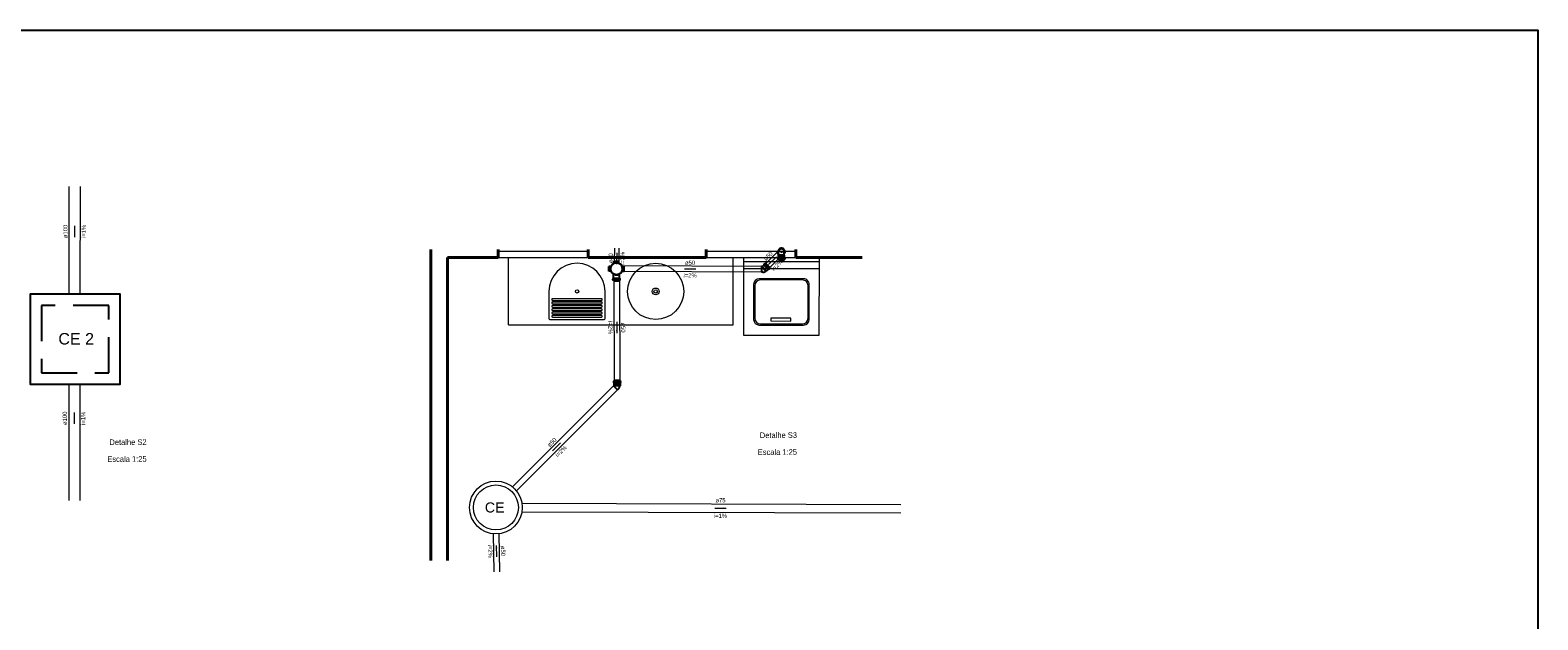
# Model space of a CAD drawing. Header units: millimetres. Extents: x 26 to 1362, y 24 to 358.
# Tile 233 of 256: x 1113 to 1167, y 337 to 358. Entities that reach past the tile are written whole.
import ezdxf
from ezdxf.lldxf.tags import DXFTag

# ---------------------------------------------------------------- set-up
doc = ezdxf.new("R2010")
doc.units = ezdxf.units.MM
doc.linetypes.add('DASHED', pattern=[1.905, 1.27, -0.635])
doc.linetypes.add('HIDDEN2', pattern=[4.7625, 3.175, -1.5875])
for name, color, linetype in [('ARQ-LINHA-05', 5, 'Continuous'), ('Simbolos', 5, 'Continuous'), ('Simbolos_int', 2, 'Continuous')]:
    doc.layers.add(name, color=color, linetype=linetype)
for name, color, linetype, lineweight in [('MB_ALVENARIA', 7, 'Continuous', 40), ('MB_ESQUADRIA', 7, 'Continuous', 5), ('MB_MOBILIÁRIO', 8, 'Continuous', 13), ('MB_TEXTO_0', 7, 'Continuous', 13), ('Nível 1', 7, 'Continuous', 5), ('Textos', 7, 'Continuous', 5), ('TQ-Condutos', 3, 'Continuous', 5), ('TQ-Sentido conduto', 9, 'Continuous', 5), ('TQ-Textos conduto', 7, 'Continuous', 5)]:
    doc.layers.add(name, color=color, linetype=linetype, lineweight=lineweight)
doc.styles.add('arial', font='arial.ttf')
doc.styles.add('AVANT', font='txt')
tags = doc.linetypes.add('DASHDOT', pattern=[1, 0.5, -0.25, 0, -0.25]).pattern_tags.tags
tags[10:11] = [DXFTag(74, 4), DXFTag(75, 0), DXFTag(340, '0'), DXFTag(46, 1.0), DXFTag(50, 0.0), DXFTag(44, 0.0), DXFTag(45, 0.0)]
tags[8:9] = [DXFTag(74, 4), DXFTag(75, 0), DXFTag(340, '0'), DXFTag(46, 1.0), DXFTag(50, 0.0), DXFTag(44, 0.0), DXFTag(45, 0.0)]
tags[6:7] = [DXFTag(74, 4), DXFTag(75, 0), DXFTag(340, '0'), DXFTag(46, 1.0), DXFTag(50, 0.0), DXFTag(44, 0.0), DXFTag(45, 0.0)]
tags[4:5] = [DXFTag(74, 4), DXFTag(75, 0), DXFTag(340, '0'), DXFTag(46, 1.0), DXFTag(50, 0.0), DXFTag(44, 0.0), DXFTag(45, 0.0)]

msp = doc.modelspace()

# ---------------------------------------------------------------- hatches: boundary and pattern name
at = {"layer": 'TQ-Sentido conduto', "linetype": 'Continuous'}
for points in [[(1114.515, 350.7916), (1114.541, 350.8882), (1114.4892, 350.8882)], [(1133.8096, 349.8322), (1133.8366, 349.9285), (1133.7848, 349.9291)], [(1136.2282, 349.6528), (1136.3247, 349.6265), (1136.3249, 349.6783)], [(1139.2228, 349.8126), (1139.3098, 349.862), (1139.2735, 349.8988)], [(1133.8183, 347.3722), (1133.8437, 347.4689), (1133.792, 347.4687)], [(1114.4954, 344.1435), (1114.5213, 344.2401), (1114.4695, 344.2401)], [(1131.5297, 343.184), (1131.6163, 343.234), (1131.5797, 343.2706)], [(1137.7096, 341.1461), (1137.6131, 341.1722), (1137.6129, 341.1205)], [(1129.537, 339.8166), (1129.5127, 339.7196), (1129.5644, 339.7205)]]:
    msp.add_hatch(color=256, dxfattribs=at).paths.add_polyline_path(points)

# ---------------------------------------------------------------- linework, layer by layer
at = {"layer": 'ARQ-LINHA-05', "color": 114, "true_color": 0x139b48}
msp.add_lwpolyline([(964.5026, 358.154), (1166.6106, 358.154), (1166.6106, 248.6531), (964.5026, 248.6531)], close=True, dxfattribs=at)
at = {"layer": 'MB_ALVENARIA'}
for p, q in [((1127.1953, 339.2863), (1127.1953, 350.3509)), ((1127.7953, 339.2863), (1127.7953, 350.065)), ((1129.5953, 350.3509), (1129.5953, 350.065)), ((1132.7953, 350.3509), (1132.7953, 350.065)), ((1136.9953, 350.3509), (1136.9953, 350.065)), ((1140.1953, 350.3509), (1140.1953, 350.065)), ((1140.1953, 350.065), (1142.5603, 350.065))]:
    msp.add_line(p, q, dxfattribs=at)
for points in [[(1127.7953, 350.065), (1129.5953, 350.065)], [(1132.7953, 350.065), (1136.9953, 350.065)]]:
    msp.add_lwpolyline(points, dxfattribs=at)
at = {"layer": 'MB_ESQUADRIA', "linetype": 'HIDDEN2'}
for points in [[(1129.5953, 350.285), (1132.7953, 350.285)], [(1129.5953, 350.065), (1132.7953, 350.065)], [(1136.9953, 350.285), (1140.1953, 350.285)], [(1136.9953, 350.065), (1140.1953, 350.065)]]:
    msp.add_lwpolyline(points, dxfattribs=at)
at = {"layer": 'MB_MOBILIÁRIO'}
for p, q in [((1129.9675, 347.665), (1129.9675, 350.065)), ((1137.9675, 347.665), (1137.9675, 350.065)), ((1138.3311, 350.065), (1138.3311, 347.3011)), ((1141.0254, 347.3011), (1141.0307, 350.065)), ((1141.0307, 349.905), (1138.3311, 349.905)), ((1141.0307, 349.665), (1138.3311, 349.665)), ((1138.6911, 349.105), (1138.6911, 347.8611)), ((1138.7311, 349.065), (1138.7311, 347.9011)), ((1140.4689, 349.305), (1138.8911, 349.305)), ((1140.4288, 349.265), (1138.9311, 349.265)), ((1140.6265, 347.9007), (1140.6288, 349.0647)), ((1140.6665, 347.8607), (1140.6689, 349.1047)), ((1131.4024, 348.8589), (1131.4024, 347.8889)), ((1133.2724, 348.5989), (1131.5324, 348.5989)), ((1131.5324, 348.5389), (1133.2724, 348.5389)), ((1133.2724, 348.4789), (1131.5324, 348.4789)), ((1131.5324, 348.4189), (1133.2724, 348.4189)), ((1133.4024, 347.8889), (1133.4024, 348.8589)), ((1131.4324, 347.8589), (1133.3724, 347.8589)), ((1133.2724, 348.3589), (1131.5324, 348.3589)), ((1131.5324, 348.2989), (1133.2724, 348.2989)), ((1133.2724, 348.2389), (1131.5324, 348.2389)), ((1131.5324, 348.1789), (1133.2724, 348.1789)), ((1133.2724, 348.1189), (1131.5324, 348.1189)), ((1131.5324, 348.0589), (1133.2724, 348.0589)), ((1133.2724, 347.9989), (1131.5324, 347.9989)), ((1131.5324, 347.9389), (1133.2724, 347.9389)), ((1140.0139, 347.905), (1139.2985, 347.905)), ((1139.2985, 347.905), (1139.2985, 347.8064)), ((1140.0139, 347.7941), (1140.0139, 347.905)), ((1129.9675, 347.665), (1137.9675, 347.665)), ((1138.3311, 347.3011), (1141.0254, 347.3011)), ((1138.8911, 347.6611), (1140.4665, 347.6611)), ((1138.9311, 347.7011), (1140.4265, 347.7011)), ((1139.2985, 347.8064), (1140.0139, 347.7941))]:
    msp.add_line(p, q, dxfattribs=at)
for centre, radius in [((1135.2024, 348.8589), 1), ((1132.4024, 348.8589), 0.06), ((1135.2024, 348.8589), 0.12), ((1135.2024, 348.8589), 0.06)]:
    msp.add_circle(centre, radius, dxfattribs=at)
for centre, radius, start, end in [((1132.4024, 348.8589), 1, 0, 180), ((1138.8911, 349.105), 0.2, 90, 180), ((1138.9311, 349.065), 0.2, 90, 180), ((1140.4288, 349.065), 0.2, 359.89041, 90), ((1140.4689, 349.105), 0.2, 359.89041, 90), ((1131.5324, 348.5689), 0.03, 90, 180), ((1131.5324, 348.5689), 0.03, 180, 270), ((1131.5324, 348.4489), 0.03, 90, 180), ((1131.5324, 348.4489), 0.03, 180, 270), ((1133.2724, 348.5689), 0.03, 360, 90), ((1133.2724, 348.5689), 0.03, 270, 360), ((1133.2724, 348.4489), 0.03, 0, 90), ((1133.2724, 348.4489), 0.03, 270, 360), ((1131.4324, 347.8889), 0.03, 180, 270), ((1131.5324, 348.3289), 0.03, 90, 180), ((1131.5324, 348.3289), 0.03, 180, 270), ((1131.5324, 348.2089), 0.03, 90, 180), ((1131.5324, 348.2089), 0.03, 180, 270), ((1131.5324, 348.0889), 0.03, 90, 180), ((1131.5324, 348.0889), 0.03, 180, 270), ((1131.5324, 347.9689), 0.03, 90, 180), ((1131.5324, 347.9689), 0.03, 180, 270), ((1133.2724, 348.3289), 0.03, 0, 90), ((1133.2724, 348.3289), 0.03, 270, 360), ((1133.2724, 348.2089), 0.03, 0, 90), ((1133.2724, 348.2089), 0.03, 270, 360), ((1133.2724, 348.0889), 0.03, 0, 90), ((1133.2724, 348.0889), 0.03, 270, 360), ((1133.2724, 347.9689), 0.03, 0, 90), ((1133.2724, 347.9689), 0.03, 270, 0), ((1133.3724, 347.8889), 0.03, 270, 0), ((1138.8911, 347.8611), 0.2, 180, 270), ((1138.9311, 347.9011), 0.2, 180, 270), ((1140.4265, 347.9011), 0.2, 270, 359.89041), ((1140.4665, 347.8611), 0.2, 270, 359.89041)]:
    msp.add_arc(centre, radius, start, end, dxfattribs=at)
at = {"layer": 'Nível 1', "color": 9}
msp.add_circle((1129.5151, 341.1694), 0.94, dxfattribs=at)
at = {"layer": 'Nível 1', "color": 7, "linetype": 'DASHDOT'}
msp.add_circle((1129.5151, 341.1694), 0.8, dxfattribs=at)
at = {"layer": 'Simbolos'}
for p, q in [((1139.5558, 350.2833), (1139.5128, 350.2409)), ((1139.5527, 350.0142), (1139.553, 350.0493)), ((1139.5556, 350.0104), (1139.5675, 350.0071)), ((1139.5566, 350.0533), (1139.5671, 350.0541)), ((1139.5703, 349.9858), (1139.5704, 350.0032)), ((1139.5703, 349.9858), (1139.7891, 349.9843)), ((1139.5708, 350.0581), (1139.5709, 350.0768)), ((1139.5709, 350.0768), (1139.5717, 350.0776)), ((1139.5717, 350.0776), (1139.5722, 350.1448)), ((1139.5722, 350.1448), (1139.5795, 350.152)), ((1139.5795, 350.152), (1139.5802, 350.253)), ((1139.7823, 350.1506), (1139.783, 350.2516)), ((1139.7894, 350.1433), (1139.7823, 350.1506)), ((1139.789, 350.0761), (1139.7894, 350.1433)), ((1139.7897, 350.0753), (1139.789, 350.0761)), ((1139.7891, 349.9843), (1139.7892, 350.0017)), ((1139.7896, 350.0566), (1139.7897, 350.0753)), ((1139.8041, 350.0086), (1139.7922, 350.0056)), ((1139.8037, 350.0515), (1139.7932, 350.0526)), ((1139.8071, 350.0125), (1139.8073, 350.0475)), ((1133.6135, 349.7492), (1133.5323, 349.7488)), ((1133.5332, 349.5744), (1133.5323, 349.7488)), ((1133.6143, 349.5748), (1133.5332, 349.5744)), ((1133.7005, 349.327), (1133.6998, 349.4765)), ((1133.7191, 349.9389), (1133.8935, 349.9397)), ((1133.7194, 349.8562), (1133.7191, 349.9389)), ((1133.8938, 349.857), (1133.8935, 349.9397)), ((1133.9177, 349.328), (1133.917, 349.4775)), ((1134.0008, 349.751), (1134.0835, 349.7514)), ((1134.0016, 349.5766), (1134.0843, 349.577)), ((1134.0843, 349.577), (1134.0835, 349.7514)), ((1139.0156, 349.5398), (1138.9658, 349.5402)), ((1138.9995, 349.7428), (1138.9672, 349.743)), ((1139.0513, 349.796), (1139.0035, 349.7488)), ((1139.0035, 349.7488), (1139.0035, 349.7467)), ((1139.0514, 349.7971), (1139.0513, 349.796)), ((1139.0647, 349.8103), (1139.0514, 349.7971)), ((1139.0582, 349.8238), (1139.065, 349.8157)), ((1139.0835, 349.8538), (1139.0585, 349.8292)), ((1139.0883, 349.8544), (1139.0989, 349.8482)), ((1139.1161, 349.861), (1139.1038, 349.8488)), ((1139.2698, 349.7052), (1139.1161, 349.861)), ((1139.1293, 349.5779), (1139.1339, 349.5741)), ((1139.1423, 349.5823), (1139.1339, 349.5741)), ((1139.1458, 349.5942), (1139.1384, 349.5869)), ((1139.1384, 349.5869), (1139.1423, 349.5823)), ((1139.156, 349.5942), (1139.1458, 349.5942)), ((1139.2039, 349.6413), (1139.156, 349.5942)), ((1139.205, 349.6413), (1139.2039, 349.6413)), ((1139.2183, 349.6545), (1139.205, 349.6413)), ((1139.2318, 349.6478), (1139.2237, 349.6547)), ((1139.2621, 349.6727), (1139.2372, 349.6481)), ((1139.2628, 349.6775), (1139.2567, 349.6882)), ((1139.2698, 349.7052), (1139.2574, 349.693)), ((1133.6822, 349.2709), (1133.6821, 349.2985)), ((1133.7, 349.2631), (1133.6852, 349.2671)), ((1133.6962, 349.3035), (1133.6857, 349.3025)), ((1133.6997, 349.3262), (1133.7005, 349.327)), ((1133.6998, 349.3075), (1133.6997, 349.3262)), ((1133.7002, 349.2352), (1133.7, 349.2631)), ((1133.7002, 349.2352), (1133.919, 349.2362)), ((1133.9185, 349.3272), (1133.9177, 349.328)), ((1133.9186, 349.3085), (1133.9185, 349.3272)), ((1133.9188, 349.2641), (1133.9336, 349.2682)), ((1133.919, 349.2362), (1133.9188, 349.2641)), ((1133.9223, 349.3045), (1133.9328, 349.3037)), ((1133.9366, 349.2721), (1133.9365, 349.2997)), ((1133.7199, 345.5172), (1133.6972, 345.4943)), ((1133.6992, 345.655), (1133.6993, 345.6199)), ((1133.7021, 345.6588), (1133.714, 345.6621)), ((1133.703, 345.6159), (1133.7135, 345.6151)), ((1133.9356, 345.6844), (1133.7168, 345.6834)), ((1133.7168, 345.6834), (1133.7169, 345.666)), ((1133.7172, 345.6111), (1133.7173, 345.5924)), ((1133.7173, 345.5924), (1133.7181, 345.5916)), ((1133.7181, 345.5916), (1133.7184, 345.5244)), ((1133.7184, 345.5244), (1133.7199, 345.5229)), ((1133.8763, 345.387), (1133.8412, 345.3516)), ((1133.9356, 345.5254), (1133.9284, 345.5181)), ((1133.9284, 345.5181), (1133.9285, 345.5077)), ((1133.9285, 345.5077), (1133.9345, 345.5073)), ((1133.9285, 345.4949), (1133.9345, 345.4955)), ((1133.9345, 345.5073), (1133.9345, 345.4955)), ((1133.9361, 345.5934), (1133.9353, 345.5926)), ((1133.9353, 345.5926), (1133.9356, 345.5254)), ((1133.9356, 345.6844), (1133.9357, 345.667)), ((1133.936, 345.6121), (1133.9361, 345.5934)), ((1133.9506, 345.66), (1133.9387, 345.6631)), ((1133.9501, 345.6171), (1133.9396, 345.6161)), ((1133.9536, 345.6561), (1133.9537, 345.6211))]:
    msp.add_line(p, q, dxfattribs=at)
for points in [[(1139.5527, 350.0143), (1139.5527, 350.0137), (1139.5529, 350.0131), (1139.5531, 350.0126), (1139.5533, 350.0121), (1139.5537, 350.0116), (1139.5541, 350.0112), (1139.5546, 350.0108), (1139.5551, 350.0106), (1139.5556, 350.0104)], [(1139.5566, 350.0532), (1139.556, 350.0531), (1139.5554, 350.0529), (1139.5548, 350.0526), (1139.5542, 350.0522), (1139.5538, 350.0517), (1139.5534, 350.0512), (1139.5532, 350.0506), (1139.553, 350.0499), (1139.5529, 350.0493)], [(1139.5671, 350.0541), (1139.5678, 350.0542), (1139.5684, 350.0545), (1139.569, 350.0548), (1139.5695, 350.0552), (1139.5699, 350.0557), (1139.5703, 350.0562), (1139.5706, 350.0568), (1139.5707, 350.0574), (1139.5708, 350.0581)], [(1139.5704, 350.0032), (1139.5704, 350.0038), (1139.5703, 350.0043), (1139.5701, 350.0049), (1139.5698, 350.0054), (1139.5694, 350.0059), (1139.569, 350.0063), (1139.5686, 350.0066), (1139.568, 350.0069), (1139.5675, 350.0071)], [(1139.783, 350.2516), (1139.7839, 350.2644), (1139.7831, 350.2772), (1139.7808, 350.2898), (1139.7769, 350.302), (1139.7715, 350.3137), (1139.7647, 350.3246), (1139.7566, 350.3345), (1139.7473, 350.3433), (1139.737, 350.351), (1139.7258, 350.3572), (1139.7139, 350.362), (1139.7015, 350.3653), (1139.6888, 350.367), (1139.676, 350.3671), (1139.6632, 350.3656), (1139.6508, 350.3625), (1139.6388, 350.3578), (1139.6275, 350.3517), (1139.6171, 350.3443), (1139.6077, 350.3355), (1139.5994, 350.3257), (1139.5925, 350.3149), (1139.5869, 350.3034), (1139.5829, 350.2912), (1139.5804, 350.2786), (1139.5795, 350.2658), (1139.5802, 350.253)], [(1139.7922, 350.0055), (1139.7917, 350.0053), (1139.7911, 350.0051), (1139.7907, 350.0047), (1139.7902, 350.0043), (1139.7899, 350.0039), (1139.7896, 350.0034), (1139.7894, 350.0028), (1139.7893, 350.0022), (1139.7892, 350.0017)], [(1139.7896, 350.0566), (1139.7897, 350.0559), (1139.7898, 350.0553), (1139.7901, 350.0547), (1139.7904, 350.0541), (1139.7909, 350.0536), (1139.7914, 350.0532), (1139.792, 350.0529), (1139.7926, 350.0527), (1139.7933, 350.0526)], [(1139.8074, 350.0475), (1139.8073, 350.0482), (1139.8071, 350.0488), (1139.8069, 350.0494), (1139.8065, 350.05), (1139.8061, 350.0505), (1139.8056, 350.0509), (1139.805, 350.0512), (1139.8044, 350.0514), (1139.8037, 350.0515)], [(1139.8041, 350.0086), (1139.8047, 350.0088), (1139.8052, 350.0091), (1139.8057, 350.0094), (1139.8061, 350.0098), (1139.8064, 350.0103), (1139.8067, 350.0108), (1139.8069, 350.0113), (1139.8071, 350.0119), (1139.8071, 350.0125)], [(1133.918, 349.8443), (1133.8848, 349.8607), (1133.8493, 349.8712), (1133.8125, 349.8752), (1133.7756, 349.8729), (1133.7396, 349.8641), (1133.7057, 349.8493), (1133.6749, 349.8287), (1133.6481, 349.8032), (1133.6261, 349.7734), (1133.6097, 349.7402), (1133.5993, 349.7047), (1133.5952, 349.6679), (1133.5976, 349.6309), (1133.6063, 349.5949), (1133.6212, 349.561), (1133.6417, 349.5302), (1133.6673, 349.5034), (1133.6971, 349.4815), (1133.7303, 349.4651), (1133.7658, 349.4547), (1133.8026, 349.4506), (1133.8395, 349.4529), (1133.8755, 349.4617), (1133.9094, 349.4766), (1133.9402, 349.4971), (1133.967, 349.5226), (1133.989, 349.5525), (1134.0054, 349.5856), (1134.0158, 349.6212), (1134.0199, 349.658), (1134.0175, 349.6949), (1134.0088, 349.7309), (1133.9939, 349.7648), (1133.9734, 349.7956), (1133.9478, 349.8224), (1133.918, 349.8443)], [(1133.989, 349.5525), (1134.0054, 349.5856), (1134.0158, 349.6212), (1134.0199, 349.658), (1134.0175, 349.6949), (1134.0088, 349.7309), (1133.9939, 349.7648), (1133.9734, 349.7956), (1133.9478, 349.8224), (1133.918, 349.8443), (1133.8848, 349.8607), (1133.8493, 349.8712), (1133.8125, 349.8752), (1133.7756, 349.8729), (1133.7396, 349.8641), (1133.7057, 349.8493), (1133.6749, 349.8287), (1133.6481, 349.8032), (1133.6261, 349.7734), (1133.6097, 349.7402), (1133.5993, 349.7047), (1133.5952, 349.6679), (1133.5976, 349.6309), (1133.6063, 349.5949), (1133.6212, 349.561), (1133.6417, 349.5302), (1133.6673, 349.5034), (1133.6971, 349.4815), (1133.7303, 349.4651), (1133.7658, 349.4547), (1133.8026, 349.4506), (1133.8395, 349.4529), (1133.8755, 349.4617), (1133.9094, 349.4766), (1133.9402, 349.4971), (1133.967, 349.5226), (1133.989, 349.5525)], [(1133.9879, 349.7751), (1133.9657, 349.8047), (1133.9387, 349.83), (1133.9077, 349.8502), (1133.8736, 349.8648), (1133.8376, 349.8732), (1133.8006, 349.8752), (1133.7639, 349.8708), (1133.7284, 349.86), (1133.6954, 349.8433), (1133.6658, 349.8211), (1133.6405, 349.794), (1133.6202, 349.763), (1133.6057, 349.729), (1133.5973, 349.6929), (1133.5953, 349.656), (1133.5997, 349.6192), (1133.6105, 349.5838), (1133.6272, 349.5508), (1133.6494, 349.5211), (1133.6764, 349.4958), (1133.7074, 349.4756), (1133.7415, 349.4611), (1133.7775, 349.4527), (1133.8145, 349.4506), (1133.8513, 349.4551), (1133.8867, 349.4658), (1133.9197, 349.4825), (1133.9493, 349.5048), (1133.9746, 349.5318), (1133.9949, 349.5628), (1134.0094, 349.5968), (1134.0178, 349.6329), (1134.0198, 349.6699), (1134.0154, 349.7066), (1134.0046, 349.742), (1133.9879, 349.7751)], [(1133.6998, 349.4765), (1133.6998, 349.4772), (1133.6997, 349.4778), (1133.6995, 349.4785), (1133.6992, 349.4791), (1133.6989, 349.4797), (1133.6985, 349.4802), (1133.698, 349.4807), (1133.6975, 349.4812), (1133.697, 349.4816)], [(1133.9199, 349.4826), (1133.9193, 349.4822), (1133.9188, 349.4818), (1133.9183, 349.4813), (1133.9179, 349.4807), (1133.9176, 349.4801), (1133.9174, 349.4795), (1133.9172, 349.4788), (1133.9171, 349.4782), (1133.917, 349.4775)], [(1133.9879, 349.7751), (1133.9818, 349.7843), (1133.9753, 349.7932), (1133.9683, 349.8017), (1133.9609, 349.8099), (1133.9531, 349.8176), (1133.9448, 349.825), (1133.9362, 349.8319), (1133.9273, 349.8383), (1133.918, 349.8443)], [(1138.9995, 349.7428), (1139.0002, 349.7428), (1139.0008, 349.743), (1139.0015, 349.7433), (1139.002, 349.7437), (1139.0025, 349.7442), (1139.0029, 349.7447), (1139.0032, 349.7454), (1139.0034, 349.746), (1139.0035, 349.7467)], [(1139.0156, 349.5398), (1139.0291, 349.5403), (1139.0426, 349.5418), (1139.0559, 349.5442), (1139.0691, 349.5476), (1139.0819, 349.5519), (1139.0944, 349.5571), (1139.1066, 349.5632), (1139.1182, 349.5702), (1139.1293, 349.5779)], [(1139.0585, 349.8292), (1139.0581, 349.8287), (1139.0578, 349.8281), (1139.0575, 349.8275), (1139.0574, 349.8269), (1139.0573, 349.8262), (1139.0574, 349.8256), (1139.0576, 349.8249), (1139.0579, 349.8243), (1139.0583, 349.8238)], [(1139.0647, 349.8103), (1139.0651, 349.8108), (1139.0655, 349.8113), (1139.0657, 349.8119), (1139.0658, 349.8126), (1139.0659, 349.8132), (1139.0658, 349.8139), (1139.0656, 349.8145), (1139.0653, 349.8151), (1139.065, 349.8157)], [(1139.0883, 349.8544), (1139.0878, 349.8547), (1139.0872, 349.8548), (1139.0867, 349.8549), (1139.0861, 349.855), (1139.0855, 349.8549), (1139.085, 349.8547), (1139.0844, 349.8545), (1139.0839, 349.8542), (1139.0835, 349.8538)], [(1139.0989, 349.8482), (1139.0994, 349.8479), (1139.1, 349.8478), (1139.1006, 349.8477), (1139.1012, 349.8477), (1139.1017, 349.8477), (1139.1023, 349.8479), (1139.1028, 349.8481), (1139.1033, 349.8484), (1139.1038, 349.8488)], [(1139.2237, 349.6547), (1139.2232, 349.6551), (1139.2226, 349.6553), (1139.222, 349.6555), (1139.2213, 349.6556), (1139.2206, 349.6556), (1139.22, 349.6555), (1139.2194, 349.6552), (1139.2188, 349.6549), (1139.2183, 349.6545)], [(1139.2318, 349.6479), (1139.2323, 349.6475), (1139.2329, 349.6472), (1139.2335, 349.647), (1139.2342, 349.6469), (1139.2348, 349.6469), (1139.2355, 349.6471), (1139.2361, 349.6473), (1139.2367, 349.6476), (1139.2372, 349.6481)], [(1139.2574, 349.693), (1139.257, 349.6926), (1139.2567, 349.6921), (1139.2564, 349.6916), (1139.2563, 349.691), (1139.2562, 349.6904), (1139.2562, 349.6898), (1139.2563, 349.6893), (1139.2565, 349.6887), (1139.2567, 349.6882)], [(1139.2621, 349.6727), (1139.2625, 349.6731), (1139.2628, 349.6736), (1139.2631, 349.6741), (1139.2632, 349.6747), (1139.2633, 349.6753), (1139.2633, 349.6758), (1139.2632, 349.6764), (1139.263, 349.677), (1139.2628, 349.6775)], [(1133.6857, 349.3025), (1133.685, 349.3024), (1133.6844, 349.3021), (1133.6838, 349.3018), (1133.6833, 349.3014), (1133.6829, 349.3009), (1133.6825, 349.3004), (1133.6823, 349.2998), (1133.6821, 349.2991), (1133.6821, 349.2985)], [(1133.6822, 349.2709), (1133.6822, 349.2703), (1133.6824, 349.2697), (1133.6826, 349.2692), (1133.6829, 349.2687), (1133.6832, 349.2682), (1133.6836, 349.2678), (1133.6841, 349.2675), (1133.6846, 349.2672), (1133.6852, 349.267)], [(1133.6962, 349.3035), (1133.6968, 349.3036), (1133.6975, 349.3038), (1133.698, 349.3041), (1133.6986, 349.3045), (1133.699, 349.305), (1133.6994, 349.3056), (1133.6996, 349.3062), (1133.6998, 349.3068), (1133.6998, 349.3075)], [(1133.7, 349.26), (1133.7, 349.2606), (1133.6999, 349.2612), (1133.6997, 349.2617), (1133.6994, 349.2622), (1133.699, 349.2627), (1133.6986, 349.2631), (1133.6981, 349.2634), (1133.6976, 349.2637), (1133.6971, 349.2639)], [(1133.9186, 349.3085), (1133.9187, 349.3079), (1133.9188, 349.3072), (1133.9191, 349.3066), (1133.9195, 349.3061), (1133.9199, 349.3056), (1133.9204, 349.3052), (1133.921, 349.3049), (1133.9216, 349.3046), (1133.9223, 349.3045)], [(1133.9218, 349.2649), (1133.9212, 349.2648), (1133.9207, 349.2645), (1133.9203, 349.2641), (1133.9198, 349.2637), (1133.9195, 349.2633), (1133.9192, 349.2628), (1133.919, 349.2622), (1133.9189, 349.2616), (1133.9188, 349.2611)], [(1133.9365, 349.2997), (1133.9364, 349.3003), (1133.9362, 349.301), (1133.936, 349.3016), (1133.9356, 349.3021), (1133.9352, 349.3026), (1133.9346, 349.303), (1133.9341, 349.3033), (1133.9334, 349.3035), (1133.9328, 349.3036)], [(1133.9336, 349.2682), (1133.9342, 349.2684), (1133.9347, 349.2687), (1133.9352, 349.269), (1133.9356, 349.2694), (1133.9359, 349.2699), (1133.9362, 349.2704), (1133.9364, 349.2709), (1133.9365, 349.2715), (1133.9366, 349.2721)], [(1133.7021, 345.6588), (1133.7016, 345.6586), (1133.7011, 345.6584), (1133.7006, 345.658), (1133.7002, 345.6576), (1133.6998, 345.6572), (1133.6995, 345.6566), (1133.6993, 345.6561), (1133.6992, 345.6555), (1133.6992, 345.655)], [(1133.6993, 345.6199), (1133.6994, 345.6193), (1133.6996, 345.6186), (1133.6998, 345.618), (1133.7002, 345.6175), (1133.7006, 345.617), (1133.7012, 345.6166), (1133.7017, 345.6163), (1133.7024, 345.6161), (1133.703, 345.6159)], [(1133.7172, 345.6111), (1133.7171, 345.6117), (1133.717, 345.6124), (1133.7167, 345.613), (1133.7163, 345.6135), (1133.7159, 345.614), (1133.7154, 345.6144), (1133.7148, 345.6147), (1133.7142, 345.6149), (1133.7135, 345.615)], [(1133.714, 345.6621), (1133.7145, 345.6623), (1133.715, 345.6625), (1133.7155, 345.6629), (1133.7159, 345.6633), (1133.7163, 345.6638), (1133.7166, 345.6643), (1133.7168, 345.6648), (1133.7169, 345.6654), (1133.7169, 345.666)], [(1133.7199, 345.5173), (1133.7201, 345.5175), (1133.7203, 345.5178), (1133.7205, 345.5181), (1133.7207, 345.5184), (1133.7208, 345.5187), (1133.7209, 345.5191), (1133.721, 345.5194), (1133.721, 345.5197), (1133.7211, 345.5201), (1133.721, 345.5204), (1133.721, 345.5208), (1133.7209, 345.5211), (1133.7208, 345.5215), (1133.7207, 345.5218), (1133.7205, 345.5221), (1133.7203, 345.5224), (1133.7201, 345.5227), (1133.7199, 345.5229)], [(1133.8763, 345.3869), (1133.8854, 345.397), (1133.8938, 345.4077), (1133.9014, 345.4189), (1133.9081, 345.4306), (1133.9141, 345.4429), (1133.9191, 345.4555), (1133.9232, 345.4684), (1133.9263, 345.4816), (1133.9285, 345.4949)], [(1133.9357, 345.667), (1133.9358, 345.6664), (1133.9359, 345.6658), (1133.9361, 345.6653), (1133.9364, 345.6648), (1133.9367, 345.6643), (1133.9372, 345.6639), (1133.9376, 345.6636), (1133.9382, 345.6633), (1133.9387, 345.6631)], [(1133.9396, 345.6161), (1133.939, 345.616), (1133.9383, 345.6158), (1133.9378, 345.6155), (1133.9373, 345.615), (1133.9368, 345.6146), (1133.9365, 345.614), (1133.9362, 345.6134), (1133.936, 345.6128), (1133.936, 345.6121)], [(1133.9501, 345.6171), (1133.9508, 345.6172), (1133.9514, 345.6174), (1133.952, 345.6178), (1133.9525, 345.6182), (1133.9529, 345.6187), (1133.9533, 345.6192), (1133.9535, 345.6198), (1133.9537, 345.6205), (1133.9537, 345.6211)], [(1133.9536, 345.6561), (1133.9535, 345.6567), (1133.9534, 345.6573), (1133.9532, 345.6578), (1133.9529, 345.6583), (1133.9526, 345.6588), (1133.9521, 345.6592), (1133.9517, 345.6595), (1133.9511, 345.6598), (1133.9506, 345.66)]]:
    msp.add_lwpolyline(points, dxfattribs=at)
at = {"layer": 'Simbolos', "linetype": 'Continuous'}
msp.add_lwpolyline([(1112.9323, 345.5591), (1116.1323, 345.5591), (1116.1323, 348.7591), (1112.9323, 348.7591), (1112.9323, 345.5591), (1112.9323, 345.5591)], dxfattribs=at)
at = {"layer": 'Simbolos'}
msp.add_circle((1133.8076, 349.6629), 0.2124, dxfattribs=at)
at = {"layer": 'Simbolos_int'}
for p, q in [((1139.5796, 350.1731), (1139.5128, 350.2409)), ((1139.5704, 350.0063), (1139.7892, 350.0048)), ((1139.5708, 350.0544), (1139.7896, 350.0529)), ((1139.7897, 350.0753), (1139.5709, 350.0768)), ((1139.7823, 350.1506), (1139.5795, 350.152)), ((1139.6817, 350.265), (1139.646, 350.2653)), ((1139.6817, 350.265), (1139.6815, 350.2363)), ((1139.6817, 350.265), (1139.6819, 350.2953)), ((1139.6817, 350.265), (1139.7063, 350.2649)), ((1138.9672, 349.743), (1138.9658, 349.5402)), ((1139.1293, 349.5779), (1138.9671, 349.7424)), ((1139.1384, 349.5869), (1138.9846, 349.7429)), ((1139.1458, 349.5942), (1138.9994, 349.7428)), ((1139.205, 349.6413), (1139.0514, 349.7971)), ((1139.2209, 349.6571), (1139.0673, 349.8129)), ((1139.2552, 349.6908), (1139.1016, 349.8466)), ((1133.9186, 349.3048), (1133.6998, 349.3038)), ((1133.9188, 349.2641), (1133.7, 349.2631)), ((1133.7005, 349.327), (1133.9177, 349.328)), ((1133.6972, 345.4943), (1133.8412, 345.3516)), ((1133.9285, 345.4949), (1133.6976, 345.4939)), ((1133.9285, 345.5077), (1133.7095, 345.5067)), ((1133.9357, 345.6639), (1133.7169, 345.6629)), ((1133.936, 345.6158), (1133.7172, 345.6148)), ((1133.9361, 345.5934), (1133.7173, 345.5924)), ((1133.9284, 345.5181), (1133.7198, 345.5172))]:
    msp.add_line(p, q, dxfattribs=at)
msp.add_lwpolyline([(1139.7825, 350.1875), (1139.7938, 350.2051), (1139.8021, 350.2243), (1139.8072, 350.2445), (1139.8089, 350.2653), (1139.8071, 350.2861), (1139.802, 350.3064), (1139.7936, 350.3255), (1139.7822, 350.343), (1139.7681, 350.3584), (1139.7516, 350.3713), (1139.7333, 350.3813), (1139.7136, 350.3882), (1139.693, 350.3917), (1139.6721, 350.3919), (1139.6515, 350.3886), (1139.6317, 350.382), (1139.6132, 350.3723), (1139.5966, 350.3596), (1139.5823, 350.3444), (1139.5706, 350.3271), (1139.562, 350.3081), (1139.5565, 350.2879), (1139.5545, 350.2671), (1139.5559, 350.2463), (1139.5606, 350.2259), (1139.5686, 350.2067), (1139.5797, 350.189)], dxfattribs=at)
at = {"layer": 'Simbolos_int', "linetype": 'DASHED'}
msp.add_lwpolyline([(1113.3323, 345.9591), (1115.7323, 345.9591), (1115.7323, 348.3591), (1113.3323, 348.3591), (1113.3323, 345.9591), (1113.3323, 345.9591)], dxfattribs=at)
at = {"layer": 'TQ-Condutos'}
for p, q in [((1114.3076, 352.5962), (1114.3054, 348.7591)), ((1114.7076, 352.5962), (1114.7054, 348.7591)), ((1133.7363, 350.4025), (1133.7308, 349.9389)), ((1133.8963, 350.4006), (1133.8909, 349.9397)), ((1139.5138, 350.2399), (1139.1227, 349.8543)), ((1139.5636, 350.0082), (1139.2632, 349.7119)), ((1138.9658, 349.5414), (1133.995, 349.5621)), ((1138.9672, 349.7413), (1133.9959, 349.7621)), ((1133.7096, 349.2352), (1133.7262, 345.6834)), ((1133.9096, 349.2362), (1133.9262, 345.6843)), ((1114.3045, 345.5591), (1114.3045, 341.4172)), ((1114.7045, 345.5591), (1114.7045, 341.4172)), ((1133.6979, 345.4936), (1130.1053, 341.901)), ((1133.84, 345.3528), (1130.2467, 341.7596)), ((1130.442, 341.0167), (1143.9318, 340.9784)), ((1130.4429, 341.3167), (1143.9318, 341.2784)), ((1129.4521, 338.8799), (1129.4302, 340.2332)), ((1129.6521, 338.8799), (1129.6302, 340.2365))]:
    msp.add_line(p, q, dxfattribs=at)
at = {"layer": 'TQ-Sentido conduto'}
for points in [[(1114.5153, 351.1916), (1114.515, 350.7916)], [(1133.8143, 350.2322), (1133.8096, 349.8322)], [(1139.5077, 350.0935), (1139.2228, 349.8126)], [(1136.6282, 349.6511), (1136.2282, 349.6528)], [(1133.8164, 347.7722), (1133.8183, 347.3722)], [(1114.4954, 344.5435), (1114.4954, 344.1435)], [(1131.8126, 343.4668), (1131.5297, 343.184)], [(1137.3096, 341.1472), (1137.7096, 341.1461)], [(1129.5434, 339.4167), (1129.537, 339.8166)]]:
    msp.add_lwpolyline(points, dxfattribs=at)

# ---------------------------------------------------------------- texts
at = {"layer": 'MB_TEXTO_0', "char_height": 0.2, "attachment_point": 9, "rotation": 0.3, "line_spacing_factor": 0.6, "style": 'AVANT'}
for s, insert, width in [('Detalhe S2', (1117.0781, 343.3942), 4.156113), ('Detalhe S3', (1140.2343, 343.6424), 4.156113), ('Escala 1:25', (1117.0781, 342.7942), 4.389492), ('Escala 1:25', (1140.2343, 343.0424), 4.389492)]:
    msp.add_mtext(s, dxfattribs=dict(at, insert=insert, width=width))
at = {"layer": 'Simbolos', "insert": (1113.937, 346.9626), "char_height": 0.40857, "width": 1.583643, "attachment_point": 7, "line_spacing_factor": 0.6, "style": 'arial'}
msp.add_mtext('CE 2', dxfattribs=at)
at = {"layer": 'Textos', "insert": (1129.1218, 340.9851), "char_height": 0.36, "width": 1.38916, "attachment_point": 7, "line_spacing_factor": 0.6, "style": 'arial'}
msp.add_mtext('CE', dxfattribs=at)
at = {"layer": 'TQ-Textos conduto', "char_height": 0.15, "attachment_point": 8, "line_spacing_factor": 0.6, "style": 'arial'}
for s, insert, width, rotation in [('ø100', (1114.2646, 350.9918), 0.957305, 89.96583), ('i=1%', (1114.9146, 350.9914), 0.945615, 89.96583), ('ø40', (1133.6815, 350.0338), 0.723721, 89.31839), ('i=2%', (1134.0914, 350.0289), 0.945615, 89.31839), ('ø50', (1136.4288, 349.8025), 0.723721, 359.75936), ('ø50', (1139.2596, 350.0602), 0.723721, 44.59903), ('i=2%', (1139.5755, 349.7398), 0.945615, 44.59903), ('i=2%', (1136.4269, 349.3525), 0.945615, 359.75936), ('i=2%', (1133.5179, 347.5708), 0.945615, 270.26908), ('ø50', (1133.9679, 347.5729), 0.723721, 270.26908), ('ø100', (1114.2449, 344.3435), 0.957305, 90.00021), ('i=1%', (1114.8949, 344.3435), 0.945615, 90.00021), ('ø50', (1131.5647, 343.4318), 0.723721, 45.00011), ('i=2%', (1131.8829, 343.1136), 0.945615, 45.00011), ('ø75', (1137.5102, 341.3471), 0.723721, 359.83957), ('i=1%', (1137.5086, 340.7972), 0.945615, 359.83957), ('i=2%', (1129.2408, 339.6118), 0.945615, 270.92798), ('ø50', (1129.6907, 339.6191), 0.723721, 270.92798)]:
    msp.add_mtext(s, dxfattribs=dict(at, insert=insert, width=width, rotation=rotation))

doc.saveas('drawing.dxf')
